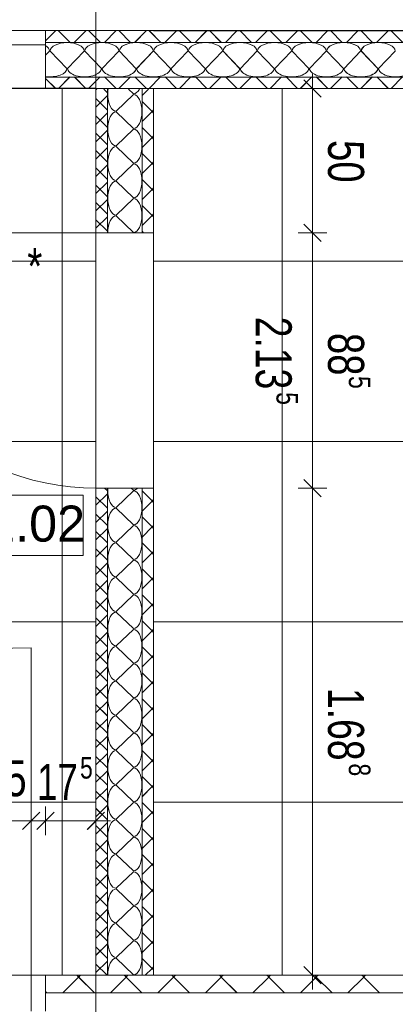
# Model space of a CAD drawing. Extents: x 229 to 926, y 37 to 878.
# Tile 155 of 163: x 548 to 574, y 666 to 734. Entities that reach past the tile are written whole.
import ezdxf
from ezdxf.lldxf.tags import DXFTag

# ---------------------------------------------------------------- set-up
doc = ezdxf.new("R2010")
doc.units = 0
doc.layers.get('0').update_dxf_attribs({"linetype": 'fein_strichliert', "lineweight": 13})
for name, color, linetype, lineweight in [('Axen', 7, 'Continuous', 25), ('Axen-A03CPAFYA9', 7, 'Continuous', 25), ('Beschriftung', 7, 'Continuous', 25), ('Beschriftung-A03CPAFWA9', 7, 'Continuous', 25), ('Deckenspiegel', 7, 'Continuous', 25), ('Fenster', 7, 'Continuous', 25), ('Fenster-A03CPAFXA9', 7, 'Continuous', 25), ('Fullfläche', 7, 'Continuous', 25), ('Fullfläche-A03CPAG4A9', 7, 'Continuous', 25), ('Maßlinien', 7, 'Continuous', 25), ('Maßlinien-A03CPAG1A9', 7, 'Continuous', 25), ('Türen', 7, 'Continuous', 25), ('Türen-A03CPAFZA9', 7, 'Continuous', 25), ('Wände', 7, 'Continuous', 25), ('Wände-A03CPAG0A9', 7, 'Continuous', 25)]:
    doc.layers.add(name, color=color, linetype=linetype, lineweight=lineweight)
doc.styles.get("Standard").update_dxf_attribs({"font": 'arial.ttf'})
tags = doc.linetypes.add('ALL_S25', pattern=[0.001, 0, -0.001]).pattern_tags.tags
tags[6:7] = [DXFTag(74, 4), DXFTag(75, 0), DXFTag(340, '0'), DXFTag(46, 1.0), DXFTag(50, 0.0), DXFTag(44, 0.0), DXFTag(45, 0.0)]
tags[4:5] = [DXFTag(74, 4), DXFTag(75, 0), DXFTag(340, '0'), DXFTag(46, 1.0), DXFTag(50, 0.0), DXFTag(44, 0.0), DXFTag(45, 0.0)]
tags = doc.linetypes.add('ALL_S25-A03CPAG2A9', pattern=[0.001, 0, -0.001]).pattern_tags.tags
tags[6:7] = [DXFTag(74, 4), DXFTag(75, 0), DXFTag(340, '0'), DXFTag(46, 1.0), DXFTag(50, 0.0), DXFTag(44, 0.0), DXFTag(45, 0.0)]
tags[4:5] = [DXFTag(74, 4), DXFTag(75, 0), DXFTag(340, '0'), DXFTag(46, 1.0), DXFTag(50, 0.0), DXFTag(44, 0.0), DXFTag(45, 0.0)]
tags = doc.linetypes.add('fein_strichliert', pattern=[4, 1, -2, 1]).pattern_tags.tags
tags[8:9] = [DXFTag(74, 4), DXFTag(75, 0), DXFTag(340, '0'), DXFTag(46, 0.0), DXFTag(50, 0.0), DXFTag(44, 0.0), DXFTag(45, 0.0)]
tags[6:7] = [DXFTag(74, 4), DXFTag(75, 0), DXFTag(340, '0'), DXFTag(46, 0.0), DXFTag(50, 0.0), DXFTag(44, 0.0), DXFTag(45, 0.0)]
tags[4:5] = [DXFTag(74, 4), DXFTag(75, 0), DXFTag(340, '0'), DXFTag(46, 0.0), DXFTag(50, 0.0), DXFTag(44, 0.0), DXFTag(45, 0.0)]

# ---------------------------------------------------------------- blocks, each defined once
blk = doc.blocks.new('Referenz-A03CPAFUA9', base_point=(255.728, 66.032))
at = {"layer": 'Axen', "color": 0, "linetype": 'ALL_S25', "lineweight": -2, "ltscale": 0.13}
for p, q in [((552.835, 66.032), (552.835, 801.547)), ((735.547, 733.346), (301.726, 733.346))]:
    blk.add_line(p, q, dxfattribs=at)
at = {"layer": 'Beschriftung', "color": 0, "lineweight": -2}
for p, q in [((551.939, 701.111), (538.268, 701.113)), ((551.939, 696.945), (551.939, 701.111)), ((538.267, 696.946), (551.939, 696.945))]:
    blk.add_line(p, q, dxfattribs=at)
at = {"layer": 'Fenster', "color": 0, "lineweight": -2}
blk.add_line((506.335, 732.346), (549.335, 732.346), dxfattribs=at)
at = {"layer": 'Fullfläche', "color": 0, "lineweight": -2}
for p, q in [((550.02, 733.311), (549.335, 732.626)), ((550.239, 733.311), (551.038, 732.511)), ((552.12, 733.311), (551.321, 732.511)), ((552.339, 733.311), (553.138, 732.511)), ((554.22, 733.311), (553.421, 732.511)), ((554.439, 733.311), (555.238, 732.511)), ((556.32, 733.311), (555.521, 732.511)), ((556.539, 733.311), (557.338, 732.511)), ((558.42, 733.311), (557.621, 732.511)), ((558.639, 733.311), (559.438, 732.511)), ((560.52, 733.311), (559.721, 732.511)), ((560.739, 733.311), (561.538, 732.511)), ((562.62, 733.311), (561.821, 732.511)), ((562.839, 733.311), (563.638, 732.511)), ((564.72, 733.311), (563.921, 732.511)), ((564.939, 733.311), (565.738, 732.511)), ((566.82, 733.311), (566.021, 732.511)), ((567.039, 733.311), (567.838, 732.511)), ((568.92, 733.311), (568.121, 732.511)), ((569.139, 733.311), (569.938, 732.511)), ((571.02, 733.311), (570.221, 732.511)), ((571.239, 733.311), (572.038, 732.511)), ((573.12, 733.311), (572.321, 732.511)), ((573.339, 733.311), (574.138, 732.511)), ((549.612, 731.911), (549.335, 731.623)), ((550.812, 730.711), (549.66, 731.911)), ((552.012, 731.911), (550.86, 730.711)), ((553.212, 730.711), (552.06, 731.911)), ((554.412, 731.911), (553.26, 730.711)), ((555.612, 730.711), (554.46, 731.911)), ((556.812, 731.911), (555.66, 730.711)), ((558.012, 730.711), (556.86, 731.911)), ((559.212, 731.911), (558.06, 730.711)), ((560.412, 730.711), (559.26, 731.911)), ((561.612, 731.911), (560.46, 730.711)), ((562.812, 730.711), (561.66, 731.911)), ((564.012, 731.911), (562.86, 730.711)), ((565.212, 730.711), (564.06, 731.911)), ((566.412, 731.911), (565.26, 730.711)), ((567.612, 730.711), (566.46, 731.911)), ((568.812, 731.911), (567.66, 730.711)), ((570.012, 730.711), (568.86, 731.911)), ((571.212, 731.911), (570.06, 730.711)), ((572.412, 730.711), (571.26, 731.911)), ((573.612, 731.911), (572.46, 730.711)), ((550.035, 729.311), (549.335, 730.012)), ((550.224, 729.311), (551.023, 730.111)), ((552.135, 729.311), (551.335, 730.111)), ((552.324, 729.311), (553.123, 730.112)), ((554.235, 729.311), (553.435, 730.112)), ((554.424, 729.311), (555.224, 730.112)), ((556.335, 729.311), (555.535, 730.112)), ((556.524, 729.311), (557.324, 730.112)), ((558.435, 729.311), (557.635, 730.112)), ((558.624, 729.311), (559.424, 730.112)), ((560.535, 729.311), (559.735, 730.112)), ((560.724, 729.311), (561.524, 730.112)), ((562.635, 729.311), (561.835, 730.112)), ((562.824, 729.311), (563.624, 730.112)), ((564.735, 729.311), (563.935, 730.112)), ((564.924, 729.311), (565.724, 730.112)), ((566.835, 729.311), (566.035, 730.112)), ((567.024, 729.311), (567.824, 730.112)), ((568.935, 729.311), (568.135, 730.112)), ((569.124, 729.311), (569.924, 730.112)), ((571.035, 729.311), (570.235, 730.112)), ((571.224, 729.311), (572.024, 730.112)), ((573.135, 729.311), (572.335, 730.112)), ((573.324, 729.311), (574.124, 730.112)), ((552.887, 729.276), (552.835, 729.224)), ((553.635, 729.014), (553.373, 729.276)), ((555.435, 728.938), (555.083, 729.276)), ((556.488, 729.276), (556.035, 728.823)), ((553.635, 728.823), (552.835, 728.024)), ((553.635, 727.814), (552.835, 728.613)), ((554.235, 727.738), (555.435, 728.89)), ((556.729, 727.721), (556.035, 728.414)), ((553.635, 727.623), (552.835, 726.824)), ((555.435, 726.538), (554.235, 727.69)), ((556.729, 727.717), (556.035, 727.023)), ((556.835, 727.825), (556.731, 727.721)), ((556.835, 727.613), (556.731, 727.717)), ((553.635, 726.614), (552.835, 727.413)), ((553.635, 726.423), (552.835, 725.624)), ((554.235, 725.338), (555.435, 726.49)), ((556.729, 725.92), (556.035, 726.614)), ((553.635, 725.414), (552.835, 726.213)), ((556.729, 725.917), (556.035, 725.223)), ((556.835, 726.024), (556.731, 725.92)), ((556.835, 725.813), (556.731, 725.917)), ((553.635, 725.223), (552.835, 724.424)), ((553.635, 724.214), (552.835, 725.013)), ((555.435, 724.138), (554.235, 725.29)), ((556.729, 724.12), (556.035, 724.814)), ((556.835, 724.224), (556.731, 724.12)), ((553.635, 724.023), (552.835, 723.224)), ((553.635, 723.014), (552.835, 723.813)), ((554.235, 722.938), (555.435, 724.09)), ((556.729, 724.117), (556.035, 723.423)), ((556.835, 724.013), (556.731, 724.117)), ((555.435, 721.738), (554.235, 722.89)), ((556.73, 722.32), (556.035, 723.014)), ((553.635, 722.823), (552.835, 722.024)), ((553.635, 721.814), (552.835, 722.613)), ((556.73, 722.317), (556.035, 721.623)), ((556.835, 722.424), (556.731, 722.32)), ((556.835, 722.213), (556.731, 722.317)), ((553.635, 721.623), (552.835, 720.824)), ((554.235, 720.538), (555.435, 721.69)), ((553.635, 720.614), (552.835, 721.413)), ((556.73, 720.52), (556.035, 721.214)), ((553.635, 720.423), (552.835, 719.624)), ((553.635, 719.414), (552.835, 720.213)), ((555.435, 719.338), (554.235, 720.49)), ((556.73, 720.517), (556.035, 719.823)), ((556.835, 720.624), (556.731, 720.52)), ((556.835, 720.413), (556.731, 720.517)), ((556.136, 719.314), (556.035, 719.414)), ((553.635, 701.223), (552.835, 700.424)), ((553.635, 700.214), (552.835, 701.013)), ((553.635, 701.414), (553.438, 701.611)), ((554.235, 700.27), (555.435, 701.422)), ((555.435, 701.47), (555.288, 701.611)), ((556.73, 700.72), (556.035, 701.414)), ((556.73, 700.717), (556.035, 700.023)), ((556.835, 700.824), (556.731, 700.72)), ((556.835, 700.613), (556.731, 700.717)), ((553.635, 700.023), (552.835, 699.224)), ((553.635, 699.014), (552.835, 699.813)), ((555.435, 699.07), (554.235, 700.222)), ((554.235, 697.87), (555.435, 699.022)), ((556.73, 698.92), (556.035, 699.614)), ((556.835, 699.024), (556.732, 698.92)), ((553.635, 698.823), (552.835, 698.024)), ((553.635, 697.814), (552.835, 698.613)), ((556.73, 698.917), (556.035, 698.223)), ((556.835, 698.813), (556.732, 698.917)), ((553.635, 697.623), (552.835, 696.824)), ((555.435, 696.67), (554.235, 697.822)), ((556.73, 697.12), (556.035, 697.814)), ((553.635, 696.614), (552.835, 697.413)), ((556.73, 697.117), (556.035, 696.423)), ((556.835, 697.224), (556.732, 697.12)), ((556.835, 697.013), (556.732, 697.117)), ((553.635, 696.423), (552.835, 695.624)), ((553.635, 695.414), (552.835, 696.213)), ((554.235, 695.47), (555.435, 696.622)), ((556.73, 695.32), (556.035, 696.014)), ((553.635, 695.223), (552.835, 694.424)), ((553.635, 694.214), (552.835, 695.013)), ((555.435, 694.27), (554.235, 695.422)), ((556.73, 695.317), (556.035, 694.623)), ((556.835, 695.424), (556.732, 695.32)), ((556.835, 695.213), (556.732, 695.317)), ((554.235, 693.07), (555.435, 694.222)), ((556.73, 693.52), (556.035, 694.214)), ((553.635, 694.023), (552.835, 693.224)), ((553.635, 693.014), (552.835, 693.813)), ((556.73, 693.517), (556.035, 692.823)), ((556.835, 693.624), (556.732, 693.52)), ((556.835, 693.413), (556.732, 693.517)), ((553.635, 692.823), (552.835, 692.023)), ((555.435, 691.87), (554.235, 693.022)), ((553.635, 691.814), (552.835, 692.613)), ((556.73, 691.72), (556.035, 692.414)), ((553.635, 691.623), (552.835, 690.824)), ((554.235, 690.67), (555.435, 691.822)), ((556.73, 691.717), (556.035, 691.023)), ((556.835, 691.824), (556.732, 691.72)), ((556.835, 691.613), (556.732, 691.717)), ((553.635, 690.614), (552.835, 691.413)), ((553.635, 690.423), (552.835, 689.623)), ((553.635, 689.414), (552.835, 690.213)), ((555.435, 689.47), (554.235, 690.622)), ((556.73, 689.92), (556.035, 690.614)), ((554.235, 688.27), (555.435, 689.422)), ((556.73, 689.917), (556.035, 689.223)), ((556.835, 690.024), (556.732, 689.92)), ((556.835, 689.813), (556.732, 689.917)), ((553.635, 689.223), (552.835, 688.423)), ((553.635, 688.214), (552.835, 689.013)), ((556.73, 688.12), (556.035, 688.814)), ((553.635, 688.023), (552.835, 687.223)), ((555.435, 687.07), (554.235, 688.222)), ((556.73, 688.117), (556.035, 687.423)), ((556.835, 688.224), (556.732, 688.12)), ((556.835, 688.013), (556.732, 688.117)), ((553.635, 687.014), (552.835, 687.813)), ((553.635, 686.822), (552.835, 686.023)), ((554.235, 685.87), (555.435, 687.022)), ((556.73, 686.32), (556.035, 687.014)), ((553.635, 685.814), (552.835, 686.613)), ((556.73, 686.316), (556.035, 685.623)), ((556.835, 686.424), (556.732, 686.32)), ((556.835, 686.213), (556.732, 686.316)), ((553.635, 685.622), (552.835, 684.823)), ((553.635, 684.614), (552.835, 685.413)), ((555.435, 684.67), (554.235, 685.822)), ((554.235, 683.47), (555.435, 684.622)), ((556.73, 684.52), (556.035, 685.214)), ((556.835, 684.624), (556.732, 684.52)), ((553.635, 684.423), (552.835, 683.623)), ((553.635, 683.414), (552.835, 684.213)), ((556.73, 684.516), (556.035, 683.822)), ((556.835, 684.413), (556.732, 684.516)), ((555.435, 682.27), (554.235, 683.422)), ((556.73, 682.72), (556.035, 683.414)), ((553.635, 683.223), (552.835, 682.423)), ((553.635, 682.214), (552.835, 683.013)), ((556.73, 682.716), (556.035, 682.022)), ((556.835, 682.824), (556.732, 682.72)), ((556.835, 682.613), (556.732, 682.716)), ((553.635, 682.022), (552.835, 681.223)), ((554.235, 681.07), (555.435, 682.222)), ((553.635, 681.014), (552.835, 681.813)), ((556.73, 680.92), (556.035, 681.614)), ((553.635, 680.822), (552.835, 680.023)), ((553.635, 679.814), (552.835, 680.613)), ((555.435, 679.87), (554.235, 681.022)), ((556.73, 680.916), (556.035, 680.222)), ((556.835, 681.023), (556.732, 680.92)), ((556.835, 680.813), (556.732, 680.916)), ((553.635, 679.622), (552.835, 678.823)), ((553.635, 678.614), (552.835, 679.413)), ((554.235, 678.67), (555.435, 679.822)), ((556.73, 679.12), (556.035, 679.814)), ((556.835, 679.223), (556.732, 679.12)), ((555.435, 677.47), (554.235, 678.622)), ((556.73, 679.116), (556.035, 678.422)), ((556.835, 679.013), (556.732, 679.116)), ((553.635, 678.422), (552.835, 677.623)), ((553.635, 677.414), (552.835, 678.213)), ((556.73, 677.32), (556.035, 678.014)), ((553.635, 677.222), (552.835, 676.423)), ((554.235, 676.27), (555.435, 677.422)), ((556.73, 677.316), (556.035, 676.622)), ((556.835, 677.423), (556.732, 677.32)), ((556.835, 677.213), (556.732, 677.316)), ((553.635, 676.214), (552.835, 677.013)), ((553.635, 676.022), (552.835, 675.223)), ((553.635, 675.014), (552.835, 675.813)), ((555.435, 675.07), (554.235, 676.222)), ((556.73, 675.52), (556.035, 676.214)), ((556.73, 675.516), (556.035, 674.822)), ((556.835, 675.623), (556.732, 675.52)), ((556.835, 675.413), (556.732, 675.516)), ((553.635, 674.822), (552.835, 674.023)), ((553.635, 673.814), (552.835, 674.613)), ((554.235, 673.87), (555.435, 675.022)), ((556.73, 673.72), (556.035, 674.414)), ((555.435, 672.67), (554.235, 673.822)), ((556.73, 673.716), (556.035, 673.022)), ((556.835, 673.823), (556.732, 673.72)), ((556.835, 673.613), (556.732, 673.716)), ((553.635, 673.622), (552.835, 672.823)), ((553.635, 672.614), (552.835, 673.413)), ((553.635, 672.422), (552.835, 671.623)), ((554.235, 671.469), (555.435, 672.622)), ((556.73, 671.92), (556.035, 672.614)), ((553.635, 671.414), (552.835, 672.213)), ((556.73, 671.916), (556.035, 671.222)), ((556.835, 672.023), (556.732, 671.92)), ((556.835, 671.813), (556.732, 671.916)), ((553.635, 671.222), (552.835, 670.423)), ((553.635, 670.214), (552.835, 671.013)), ((555.435, 670.27), (554.235, 671.422)), ((556.73, 670.12), (556.035, 670.814)), ((553.635, 670.022), (552.835, 669.223)), ((553.635, 669.014), (552.835, 669.813)), ((554.235, 669.07), (555.435, 670.221)), ((556.73, 670.116), (556.035, 669.422)), ((556.835, 670.223), (556.732, 670.12)), ((556.835, 670.013), (556.732, 670.116)), ((555.435, 667.869), (554.235, 669.021)), ((556.73, 668.32), (556.035, 669.014)), ((553.635, 668.822), (552.835, 668.023)), ((553.603, 667.846), (552.835, 668.613)), ((556.73, 668.316), (556.259, 667.845)), ((556.835, 668.423), (556.732, 668.32)), ((556.835, 668.213), (556.732, 668.316)), ((551.627, 667.718), (550.534, 666.625)), ((551.503, 667.845), (551.627, 667.721)), ((551.757, 667.845), (551.633, 667.721)), ((551.633, 667.718), (552.726, 666.624)), ((554.927, 667.718), (553.834, 666.624)), ((554.803, 667.845), (554.927, 667.721)), ((555.057, 667.845), (554.933, 667.721)), ((554.933, 667.718), (556.026, 666.624)), ((558.227, 667.718), (557.133, 666.624)), ((558.103, 667.845), (558.227, 667.722)), ((558.357, 667.845), (558.233, 667.722)), ((558.233, 667.718), (559.327, 666.624)), ((561.527, 667.718), (560.433, 666.623)), ((561.403, 667.845), (561.527, 667.722)), ((561.657, 667.845), (561.533, 667.722)), ((561.533, 667.718), (562.627, 666.623)), ((564.827, 667.718), (563.733, 666.623)), ((564.703, 667.845), (564.827, 667.722)), ((564.957, 667.845), (564.833, 667.722)), ((564.833, 667.718), (565.928, 666.623)), ((568.127, 667.718), (567.032, 666.623)), ((568.003, 667.845), (568.127, 667.722)), ((568.257, 667.845), (568.133, 667.722)), ((568.133, 667.718), (569.228, 666.622)), ((571.427, 667.718), (570.332, 666.622)), ((571.303, 667.845), (571.427, 667.722)), ((571.557, 667.845), (571.433, 667.722)), ((571.433, 667.718), (572.529, 666.622)), ((549.335, 666.715), (549.425, 666.625))]:
    blk.add_line(p, q, dxfattribs=at)
for centre, major_axis, start_param, end_param in [((550.836, 731.911), (-1.176, 0), 4.712389, 6.283185), ((550.836, 731.911), (-1.176, 0), 3.141593, 4.712389), ((553.236, 731.911), (-1.176, 0), 4.712389, 6.283185), ((553.236, 731.911), (-1.176, 0), 3.141593, 4.712389), ((555.636, 731.911), (-1.176, 0), 4.712389, 6.283185), ((555.636, 731.911), (-1.176, 0), 3.141593, 4.712389), ((558.036, 731.911), (-1.176, 0), 4.712389, 6.283185), ((558.036, 731.911), (-1.176, 0), 3.141593, 4.712389), ((560.436, 731.911), (-1.176, 0), 4.712389, 6.283185), ((560.436, 731.911), (-1.176, 0), 3.141593, 4.712389), ((562.836, 731.911), (-1.176, 0), 4.712389, 6.283185), ((562.836, 731.911), (-1.176, 0), 3.141593, 4.712389), ((565.236, 731.911), (-1.176, 0), 4.712389, 6.283185), ((565.236, 731.911), (-1.176, 0), 3.141593, 4.712389), ((567.636, 731.911), (-1.176, 0), 4.712389, 6.283185), ((567.636, 731.911), (-1.176, 0), 3.141593, 4.712389), ((570.036, 731.911), (-1.176, 0), 4.712389, 6.283185), ((570.036, 731.911), (-1.176, 0), 3.141593, 4.712389), ((572.436, 731.911), (-1.176, 0), 4.712389, 6.283185), ((572.436, 731.911), (-1.176, 0), 3.141593, 4.712389), ((548.436, 731.911), (-1.176, 0), 3.141593, 3.841889), ((549.636, 730.711), (-1.176, 0), 1.312157, 3.141593), ((552.036, 730.711), (-1.176, 0), 0, 3.141593), ((554.436, 730.711), (-1.176, 0), 0, 3.141593), ((556.836, 730.711), (-1.176, 0), 0, 3.141593), ((559.236, 730.711), (-1.176, 0), 0, 3.141593), ((561.636, 730.711), (-1.176, 0), 0, 3.141593), ((564.036, 730.711), (-1.176, 0), 0, 3.141593), ((566.436, 730.711), (-1.176, 0), 0, 3.141593), ((568.836, 730.711), (-1.176, 0), 0, 3.141593), ((571.236, 730.711), (-1.176, 0), 0, 3.141593), ((573.636, 730.711), (-1.176, 0), 0, 3.141593), ((554.235, 728.914), (0, 1.176), 1.258099, 1.570796), ((555.435, 730.114), (0, 1.176), 3.141593, 3.918957), ((554.235, 728.914), (0, 1.176), 1.570796, 3.141593), ((555.435, 727.714), (0, 1.176), 3.141593, 6.283185), ((554.235, 726.514), (0, 1.176), 0, 1.570796), ((554.235, 726.514), (0, 1.176), 1.570796, 3.141593), ((555.435, 725.314), (0, 1.176), 3.141593, 6.283185), ((554.235, 724.114), (0, 1.176), 0, 1.570796), ((554.235, 724.114), (0, 1.176), 1.570796, 3.141593), ((555.435, 722.914), (0, 1.176), 3.141593, 6.283185), ((554.235, 721.714), (0, 1.176), 0, 1.570796), ((554.235, 721.714), (0, 1.176), 1.570796, 3.141593), ((555.435, 720.514), (0, 1.176), 3.141593, 6.283185), ((554.235, 719.314), (0, 1.176), 0, 1.570791), ((554.235, 701.446), (0, 1.176), 1.430043, 1.570796), ((554.235, 701.446), (0, 1.176), 1.570796, 3.141593), ((555.435, 702.646), (0, 1.176), 3.141593, 3.636249), ((555.435, 700.246), (0, 1.176), 3.141593, 6.283185), ((554.235, 699.046), (0, 1.176), 0, 1.570796), ((554.235, 699.046), (0, 1.176), 1.570796, 3.141593), ((555.435, 697.846), (0, 1.176), 3.141593, 6.283185), ((554.235, 696.646), (0, 1.176), 0, 1.570796), ((554.235, 696.646), (0, 1.176), 1.570796, 3.141593), ((555.435, 695.446), (0, 1.176), 3.141593, 6.283185), ((554.235, 694.246), (0, 1.176), 0, 1.570796), ((554.235, 694.246), (0, 1.176), 1.570796, 3.141593), ((555.435, 693.046), (0, 1.176), 3.141593, 6.283185), ((554.235, 691.846), (0, 1.176), 0, 1.570796), ((554.235, 691.846), (0, 1.176), 1.570796, 3.141593), ((555.435, 690.646), (0, 1.176), 3.141593, 6.283185), ((554.235, 689.446), (0, 1.176), 0, 1.570796), ((554.235, 689.446), (0, 1.176), 1.570796, 3.141593), ((555.435, 688.246), (0, 1.176), 3.141593, 6.283185), ((554.235, 687.046), (0, 1.176), 0, 1.570796), ((554.235, 687.046), (0, 1.176), 1.570796, 3.141593), ((555.435, 685.846), (0, 1.176), 3.141593, 6.283185), ((554.235, 684.646), (0, 1.176), 0, 1.570796), ((554.235, 684.646), (0, 1.176), 1.570796, 3.141593), ((555.435, 683.446), (0, 1.176), 3.141593, 6.283185), ((554.235, 682.246), (0, 1.176), 0, 1.570796), ((554.235, 682.246), (0, 1.176), 1.570796, 3.141593), ((555.435, 681.046), (0, 1.176), 3.141593, 6.283185), ((554.235, 679.846), (0, 1.176), 0, 1.570796), ((554.235, 679.846), (0, 1.176), 1.570796, 3.141593), ((555.435, 678.646), (0, 1.176), 3.141593, 6.283185), ((554.235, 677.446), (0, 1.176), 0, 1.570796), ((554.235, 677.446), (0, 1.176), 1.570796, 3.141593), ((555.435, 676.246), (0, 1.176), 3.141593, 6.283185), ((554.235, 675.046), (0, 1.176), 0, 1.570796), ((554.235, 675.046), (0, 1.176), 1.570796, 3.141593), ((555.435, 673.846), (0, 1.176), 3.141593, 6.283185), ((554.235, 672.646), (0, 1.176), 0, 1.570796), ((554.235, 672.646), (0, 1.176), 1.570796, 3.141593), ((555.435, 671.445), (0, 1.176), 3.141593, 6.283185), ((554.235, 670.245), (0, 1.176), 0, 1.570796), ((554.235, 670.245), (0, 1.176), 1.570796, 3.141593), ((555.435, 669.046), (0, 1.176), 3.141593, 6.283185), ((554.235, 667.845), (0, 1.176), 0, 1.570795)]:
    blk.add_ellipse(centre, major_axis=major_axis, ratio=0.5, start_param=start_param, end_param=end_param, dxfattribs=at)
at = {"layer": 'Maßlinien', "color": 0, "lineweight": -2}
for p, q in [((568.467, 728.711), (567.267, 729.911)), ((567.867, 729.311), (567.867, 730.311)), ((567.867, 729.311), (566.867, 729.311)), ((567.867, 729.311), (568.867, 729.311)), ((567.867, 719.311), (567.867, 729.311)), ((568.467, 718.711), (567.267, 719.911)), ((567.867, 719.311), (566.867, 719.311)), ((567.867, 719.311), (568.867, 719.311)), ((567.867, 701.611), (567.867, 719.311)), ((568.467, 701.011), (567.267, 702.211)), ((567.867, 701.611), (566.867, 701.611)), ((567.867, 701.611), (568.867, 701.611)), ((567.867, 693.241), (567.867, 701.611)), ((567.867, 689.333), (567.867, 693.241)), ((567.867, 667.845), (567.867, 689.333)), ((547.735, 677.945), (548.935, 679.146)), ((548.335, 678.545), (548.335, 679.545)), ((548.735, 677.945), (549.935, 679.146)), ((549.335, 678.545), (549.335, 679.545)), ((552.235, 677.945), (553.435, 679.146)), ((552.835, 678.545), (552.835, 679.545)), ((523.135, 678.545), (548.335, 678.545)), ((548.335, 678.545), (548.335, 677.545)), ((548.335, 678.545), (549.335, 678.545)), ((549.335, 678.545), (549.335, 677.545)), ((549.335, 678.545), (552.835, 678.545)), ((552.835, 678.545), (552.835, 677.545)), ((552.835, 678.545), (553.835, 678.545)), ((568.467, 667.245), (567.267, 668.445)), ((567.867, 667.845), (566.867, 667.845)), ((567.867, 667.845), (568.867, 667.845)), ((567.867, 667.845), (567.867, 666.845))]:
    blk.add_line(p, q, dxfattribs=at)
at = {"layer": 'Türen', "color": 0, "lineweight": -2}
for p, q in [((552.875, 719.311), (535.175, 719.311)), ((548.335, 665.345), (548.335, 690.546))]:
    blk.add_line(p, q, dxfattribs=at)
for centre, major_axis in [((552.875, 719.311), (-17.7, 0)), ((548.335, 665.345), (0, 25.2))]:
    blk.add_ellipse(centre, major_axis=major_axis, ratio=1, start_param=0, end_param=1.570796, dxfattribs=at)
at = {"layer": 'Wände', "color": 0, "lineweight": -2}
for p, q in [((506.335, 733.346), (549.335, 733.346)), ((532.535, 733.346), (549.335, 733.346)), ((549.335, 733.346), (556.835, 733.346)), ((549.335, 733.346), (549.335, 732.346)), ((549.335, 733.346), (549.335, 729.311)), ((556.835, 733.346), (556.835, 733.311)), ((556.835, 733.311), (674.036, 733.311)), ((673.237, 732.511), (549.335, 732.511)), ((549.335, 730.111), (673.237, 730.111)), ((549.335, 729.311), (506.335, 729.346)), ((552.835, 729.311), (549.335, 729.311)), ((552.835, 719.311), (552.835, 729.311)), ((612.187, 729.311), (552.835, 729.311)), ((553.635, 719.323), (553.635, 729.311)), ((556.035, 729.276), (556.035, 719.314)), ((556.835, 719.311), (556.835, 729.311)), ((556.835, 719.311), (552.835, 719.311)), ((556.835, 701.611), (552.835, 701.611)), ((552.835, 701.611), (552.835, 667.845)), ((552.835, 701.611), (552.835, 701.611)), ((553.635, 701.611), (553.635, 667.846)), ((556.035, 667.845), (556.035, 701.611)), ((556.835, 667.845), (556.835, 701.611)), ((552.835, 667.845), (549.335, 667.845)), ((549.335, 667.845), (549.335, 665.345)), ((552.835, 667.845), (612.187, 667.845)), ((674.037, 666.61), (549.335, 666.625))]:
    blk.add_line(p, q, dxfattribs=at)
at = {"layer": 'Beschriftung', "color": 0, "lineweight": -2, "insert": (538.684, 700.403), "char_height": 2.50002, "attachment_point": 1, "rotation": 359.99316}
blk.add_mtext('{\\fArial;T.N.1.02}', dxfattribs=at)
at = {"layer": 'Maßlinien', "color": 0, "lineweight": -2, "attachment_point": 1}
for s, insert, char_height, rotation in [('{\\W0.76;\\fArial;50}', (571.45, 725.741), 2.50002, 270.00001), ('{\\W0.77;\\fArial;*}', (548.064, 718.25), 2.50002, 0.00001), ('{\\W0.74;\\fArial;2.13}', (566.425, 713.491), 2.50002, 270.00001), ('{\\W0.76;\\fArial;88}', (571.45, 712.371), 2.50002, 270.00001), ('{\\W0.76;\\fArial;5}', (571.892, 709.383), 1.50001, 270.00001), ('{\\W0.76;\\fArial;5}', (566.867, 708.262), 1.50001, 270.00001), ('{\\W0.74;\\fArial;1.68}', (571.45, 687.755), 2.50002, 270.00001), ('{\\W0.76;\\fArial;5}', (546.542, 682.747), 2.50002, 0.00001), ('{\\W0.76;\\fArial;5}', (551.727, 682.977), 1.50001, 0.00001), ('{\\W0.73;\\fArial;17}', (548.739, 682.495), 2.50002, 0.00001), ('{\\W0.76;\\fArial;8}', (571.892, 682.526), 1.50001, 270.00001)]:
    blk.add_mtext(s, dxfattribs=dict(at, insert=insert, char_height=char_height, rotation=rotation))
blk = doc.blocks.new('Referenz-A03CPAG8A9', base_point=(281.599, 66.032))
at = {"layer": 'Axen-A03CPAFYA9', "color": 0, "linetype": 'ALL_S25-A03CPAG2A9', "lineweight": -2, "ltscale": 0.13}
for p, q in [((552.833, 66.032), (552.833, 801.546)), ((735.547, 733.346), (301.727, 733.346))]:
    blk.add_line(p, q, dxfattribs=at)
at = {"layer": 'Beschriftung-A03CPAFWA9', "color": 0, "lineweight": -2}
for p, q in [((551.937, 701.112), (538.266, 701.113)), ((551.937, 696.945), (551.937, 701.112)), ((538.265, 696.947), (551.937, 696.945))]:
    blk.add_line(p, q, dxfattribs=at)
at = {"layer": 'Deckenspiegel', "color": 0, "lineweight": -2}
for p, q in [((552.833, 729.346), (385.634, 729.346)), ((550.483, 667.847), (550.483, 729.346)), ((552.834, 667.847), (552.833, 729.346)), ((556.833, 729.311), (612.184, 729.311)), ((556.833, 667.846), (556.833, 729.311)), ((565.759, 667.846), (565.759, 729.311)), ((385.634, 717.346), (552.833, 717.346)), ((556.833, 717.346), (612.184, 717.346)), ((385.634, 704.846), (552.833, 704.846)), ((556.833, 704.846), (612.184, 704.846)), ((385.634, 692.346), (552.833, 692.346)), ((556.833, 692.346), (612.184, 692.346)), ((385.634, 679.846), (552.833, 679.846)), ((556.833, 679.846), (612.184, 679.846)), ((385.634, 667.846), (552.834, 667.847)), ((612.184, 667.846), (556.833, 667.846))]:
    blk.add_line(p, q, dxfattribs=at)
at = {"layer": 'Fenster-A03CPAFXA9', "color": 0, "lineweight": -2}
blk.add_line((506.333, 732.346), (549.333, 732.346), dxfattribs=at)
at = {"layer": 'Fullfläche-A03CPAG4A9', "color": 0, "lineweight": -2}
for p, q in [((550.018, 733.311), (549.333, 732.626)), ((550.237, 733.311), (551.036, 732.511)), ((552.118, 733.311), (551.319, 732.511)), ((552.337, 733.311), (553.136, 732.511)), ((554.218, 733.311), (553.419, 732.511)), ((554.436, 733.311), (555.236, 732.511)), ((556.318, 733.311), (555.519, 732.511)), ((556.537, 733.311), (557.336, 732.511)), ((558.418, 733.311), (557.619, 732.511)), ((558.637, 733.311), (559.436, 732.511)), ((560.518, 733.311), (559.719, 732.511)), ((560.737, 733.311), (561.536, 732.511)), ((562.618, 733.311), (561.819, 732.511)), ((562.837, 733.311), (563.636, 732.511)), ((564.718, 733.311), (563.919, 732.511)), ((564.937, 733.311), (565.736, 732.511)), ((566.818, 733.311), (566.019, 732.511)), ((567.037, 733.311), (567.836, 732.511)), ((568.918, 733.311), (568.118, 732.511)), ((569.137, 733.311), (569.936, 732.511)), ((571.018, 733.311), (570.218, 732.511)), ((571.237, 733.311), (572.036, 732.511)), ((573.118, 733.311), (572.318, 732.511)), ((573.337, 733.311), (574.136, 732.511)), ((549.61, 731.911), (549.333, 731.623)), ((550.81, 730.711), (549.658, 731.911)), ((552.01, 731.911), (550.858, 730.711)), ((553.21, 730.711), (552.058, 731.911)), ((554.41, 731.911), (553.258, 730.711)), ((555.61, 730.711), (554.458, 731.911)), ((556.81, 731.911), (555.658, 730.711)), ((558.01, 730.711), (556.858, 731.911)), ((559.21, 731.911), (558.058, 730.711)), ((560.41, 730.711), (559.258, 731.911)), ((561.61, 731.911), (560.458, 730.711)), ((562.81, 730.711), (561.658, 731.911)), ((564.01, 731.911), (562.858, 730.711)), ((565.21, 730.711), (564.058, 731.911)), ((566.41, 731.911), (565.258, 730.711)), ((567.61, 730.711), (566.458, 731.911)), ((568.81, 731.911), (567.658, 730.711)), ((570.01, 730.711), (568.858, 731.911)), ((571.21, 731.911), (570.058, 730.711)), ((572.41, 730.711), (571.258, 731.911)), ((573.61, 731.911), (572.458, 730.711)), ((550.033, 729.312), (549.333, 730.012)), ((550.222, 729.312), (551.021, 730.112)), ((552.133, 729.312), (551.333, 730.112)), ((552.322, 729.312), (553.121, 730.112)), ((554.233, 729.312), (553.433, 730.112)), ((554.422, 729.312), (555.221, 730.112)), ((556.333, 729.312), (555.533, 730.112)), ((556.522, 729.312), (557.321, 730.112)), ((558.433, 729.312), (557.633, 730.112)), ((558.622, 729.312), (559.422, 730.112)), ((560.533, 729.312), (559.733, 730.112)), ((560.722, 729.312), (561.522, 730.112)), ((562.633, 729.312), (561.833, 730.112)), ((562.822, 729.312), (563.622, 730.112)), ((564.733, 729.312), (563.933, 730.112)), ((564.922, 729.312), (565.722, 730.112)), ((566.833, 729.312), (566.033, 730.112)), ((567.022, 729.312), (567.822, 730.112)), ((568.933, 729.312), (568.133, 730.112)), ((569.122, 729.312), (569.922, 730.112)), ((571.033, 729.312), (570.233, 730.112)), ((571.222, 729.312), (572.022, 730.112)), ((573.133, 729.312), (572.333, 730.112)), ((573.322, 729.312), (574.122, 730.112)), ((552.885, 729.276), (552.833, 729.224)), ((553.633, 729.014), (553.371, 729.276)), ((555.433, 728.938), (555.081, 729.276)), ((556.486, 729.276), (556.033, 728.823)), ((553.633, 728.823), (552.833, 728.024)), ((553.633, 727.814), (552.833, 728.613)), ((554.233, 727.738), (555.433, 728.89)), ((556.727, 727.721), (556.033, 728.414)), ((553.633, 727.623), (552.833, 726.824)), ((555.433, 726.538), (554.233, 727.69)), ((556.727, 727.717), (556.033, 727.023)), ((556.833, 727.825), (556.729, 727.721)), ((556.833, 727.613), (556.729, 727.717)), ((553.633, 726.614), (552.833, 727.413)), ((553.633, 726.423), (552.833, 725.624)), ((554.233, 725.338), (555.433, 726.49)), ((556.727, 725.921), (556.033, 726.614)), ((553.633, 725.414), (552.833, 726.213)), ((556.727, 725.917), (556.033, 725.223)), ((556.833, 726.025), (556.729, 725.921)), ((556.833, 725.813), (556.729, 725.917)), ((553.633, 725.223), (552.833, 724.424)), ((553.633, 724.214), (552.833, 725.013)), ((555.433, 724.138), (554.233, 725.29)), ((556.727, 724.121), (556.033, 724.814)), ((556.833, 724.224), (556.729, 724.121)), ((553.633, 724.023), (552.833, 723.224)), ((553.633, 723.014), (552.833, 723.813)), ((554.233, 722.938), (555.433, 724.09)), ((556.727, 724.117), (556.033, 723.423)), ((556.833, 724.013), (556.729, 724.117)), ((555.433, 721.738), (554.233, 722.89)), ((556.727, 722.321), (556.033, 723.014)), ((553.633, 722.823), (552.833, 722.024)), ((553.633, 721.814), (552.833, 722.613)), ((556.727, 722.317), (556.033, 721.623)), ((556.833, 722.424), (556.729, 722.321)), ((556.833, 722.213), (556.729, 722.317)), ((553.633, 721.623), (552.833, 720.824)), ((554.233, 720.538), (555.433, 721.69)), ((553.633, 720.614), (552.833, 721.413)), ((556.727, 720.521), (556.033, 721.214)), ((553.633, 720.423), (552.833, 719.624)), ((553.633, 719.414), (552.833, 720.213)), ((555.433, 719.338), (554.233, 720.49)), ((556.727, 720.517), (556.033, 719.823)), ((556.833, 720.625), (556.729, 720.521)), ((556.833, 720.413), (556.729, 720.517)), ((556.134, 719.314), (556.033, 719.414)), ((553.633, 701.223), (552.833, 700.424)), ((553.633, 700.214), (552.833, 701.014)), ((553.633, 701.414), (553.436, 701.612)), ((554.233, 700.27), (555.433, 701.422)), ((555.433, 701.47), (555.286, 701.611)), ((556.728, 700.721), (556.033, 701.415)), ((556.728, 700.717), (556.033, 700.023)), ((556.833, 700.824), (556.729, 700.721)), ((556.833, 700.613), (556.729, 700.717)), ((553.633, 700.023), (552.833, 699.224)), ((553.633, 699.014), (552.833, 699.814)), ((555.433, 699.07), (554.233, 700.222)), ((554.233, 697.87), (555.433, 699.022)), ((556.728, 698.921), (556.033, 699.614)), ((556.833, 699.024), (556.729, 698.921)), ((553.633, 698.823), (552.833, 698.024)), ((553.633, 697.814), (552.833, 698.614)), ((556.728, 698.917), (556.033, 698.223)), ((556.833, 698.813), (556.729, 698.917)), ((553.633, 697.623), (552.833, 696.824)), ((555.433, 696.67), (554.233, 697.822)), ((556.728, 697.121), (556.033, 697.815)), ((553.633, 696.615), (552.833, 697.414)), ((556.728, 697.117), (556.033, 696.423)), ((556.833, 697.224), (556.729, 697.121)), ((556.833, 697.013), (556.729, 697.117)), ((553.633, 696.423), (552.833, 695.624)), ((553.633, 695.414), (552.833, 696.214)), ((554.233, 695.47), (555.433, 696.622)), ((556.728, 695.321), (556.033, 696.015)), ((553.633, 695.223), (552.833, 694.424)), ((553.633, 694.214), (552.833, 695.014)), ((555.433, 694.27), (554.233, 695.422)), ((556.728, 695.317), (556.033, 694.623)), ((556.833, 695.424), (556.729, 695.321)), ((556.833, 695.213), (556.729, 695.317)), ((554.233, 693.07), (555.433, 694.222)), ((556.728, 693.521), (556.033, 694.215)), ((553.633, 694.023), (552.833, 693.224)), ((553.633, 693.014), (552.833, 693.814)), ((556.728, 693.517), (556.033, 692.823)), ((556.833, 693.624), (556.729, 693.521)), ((556.833, 693.413), (556.729, 693.517)), ((553.633, 692.823), (552.833, 692.024)), ((555.433, 691.87), (554.233, 693.022)), ((553.633, 691.814), (552.833, 692.614)), ((556.728, 691.721), (556.033, 692.415)), ((553.633, 691.623), (552.833, 690.824)), ((554.233, 690.67), (555.433, 691.822)), ((556.728, 691.717), (556.033, 691.023)), ((556.833, 691.824), (556.729, 691.721)), ((556.833, 691.613), (556.729, 691.717)), ((553.633, 690.615), (552.833, 691.414)), ((553.633, 690.423), (552.833, 689.624)), ((553.633, 689.414), (552.833, 690.214)), ((555.433, 689.47), (554.233, 690.622)), ((556.728, 689.921), (556.033, 690.615)), ((554.233, 688.27), (555.433, 689.422)), ((556.728, 689.917), (556.033, 689.223)), ((556.833, 690.024), (556.73, 689.921)), ((556.833, 689.814), (556.73, 689.917)), ((553.633, 689.223), (552.833, 688.424)), ((553.633, 688.215), (552.833, 689.014)), ((556.728, 688.121), (556.033, 688.815)), ((553.633, 688.023), (552.833, 687.224)), ((555.433, 687.07), (554.233, 688.222)), ((556.728, 688.117), (556.033, 687.423)), ((556.833, 688.224), (556.73, 688.121)), ((556.833, 688.014), (556.73, 688.117)), ((553.633, 687.015), (552.833, 687.814)), ((553.633, 686.823), (552.833, 686.024)), ((554.233, 685.87), (555.433, 687.022)), ((556.728, 686.321), (556.033, 687.015)), ((553.633, 685.815), (552.833, 686.614)), ((556.728, 686.317), (556.033, 685.623)), ((556.833, 686.424), (556.73, 686.321)), ((556.833, 686.214), (556.73, 686.317)), ((553.633, 685.623), (552.833, 684.824)), ((553.633, 684.615), (552.833, 685.414)), ((555.433, 684.67), (554.233, 685.822)), ((554.233, 683.47), (555.433, 684.622)), ((556.728, 684.521), (556.033, 685.215)), ((556.833, 684.624), (556.73, 684.521)), ((553.633, 684.423), (552.833, 683.624)), ((553.633, 683.415), (552.833, 684.214)), ((556.728, 684.517), (556.033, 683.823)), ((556.833, 684.414), (556.73, 684.517)), ((555.433, 682.27), (554.233, 683.422)), ((556.728, 682.721), (556.033, 683.415)), ((553.633, 683.223), (552.833, 682.424)), ((553.633, 682.215), (552.833, 683.014)), ((556.728, 682.717), (556.033, 682.023)), ((556.833, 682.824), (556.73, 682.721)), ((556.833, 682.614), (556.73, 682.717)), ((553.633, 682.023), (552.833, 681.224)), ((554.233, 681.07), (555.433, 682.222)), ((553.633, 681.015), (552.833, 681.814)), ((556.728, 680.921), (556.033, 681.615)), ((553.633, 680.823), (552.833, 680.024)), ((553.633, 679.815), (552.833, 680.614)), ((555.433, 679.87), (554.233, 681.022)), ((556.728, 680.917), (556.033, 680.223)), ((556.833, 681.024), (556.73, 680.921)), ((556.833, 680.814), (556.73, 680.917)), ((553.633, 679.623), (552.833, 678.824)), ((553.633, 678.615), (552.833, 679.414)), ((554.233, 678.67), (555.433, 679.822)), ((556.728, 679.121), (556.033, 679.815)), ((556.833, 679.224), (556.73, 679.121)), ((555.433, 677.47), (554.233, 678.622)), ((556.728, 679.117), (556.033, 678.423)), ((556.833, 679.014), (556.73, 679.117)), ((553.633, 678.423), (552.833, 677.624)), ((553.633, 677.415), (552.833, 678.214)), ((556.728, 677.321), (556.033, 678.015)), ((553.633, 677.223), (552.833, 676.424)), ((554.233, 676.27), (555.433, 677.422)), ((556.728, 677.317), (556.033, 676.623)), ((556.833, 677.424), (556.73, 677.321)), ((556.833, 677.214), (556.73, 677.317)), ((553.633, 676.215), (552.833, 677.014)), ((553.633, 676.023), (552.833, 675.224)), ((553.633, 675.015), (552.833, 675.814)), ((555.433, 675.07), (554.233, 676.222)), ((556.728, 675.521), (556.033, 676.215)), ((556.728, 675.517), (556.033, 674.823)), ((556.833, 675.624), (556.73, 675.521)), ((556.833, 675.414), (556.73, 675.517)), ((553.633, 674.823), (552.833, 674.024)), ((553.633, 673.815), (552.833, 674.614)), ((554.233, 673.87), (555.433, 675.022)), ((556.728, 673.721), (556.033, 674.415)), ((555.433, 672.67), (554.233, 673.822)), ((556.728, 673.717), (556.033, 673.023)), ((556.833, 673.824), (556.73, 673.721)), ((556.833, 673.614), (556.73, 673.717)), ((553.633, 673.623), (552.833, 672.824)), ((553.633, 672.615), (552.833, 673.414)), ((553.633, 672.423), (552.833, 671.624)), ((554.233, 671.47), (555.433, 672.622)), ((556.728, 671.921), (556.033, 672.615)), ((553.633, 671.415), (552.833, 672.214)), ((556.728, 671.917), (556.033, 671.223)), ((556.833, 672.024), (556.73, 671.921)), ((556.833, 671.814), (556.73, 671.917)), ((553.633, 671.223), (552.833, 670.424)), ((553.633, 670.215), (552.833, 671.014)), ((555.433, 670.27), (554.233, 671.422)), ((556.728, 670.121), (556.033, 670.815)), ((553.633, 670.023), (552.833, 669.224)), ((553.633, 669.015), (552.833, 669.814)), ((554.233, 669.07), (555.433, 670.222)), ((556.728, 670.117), (556.033, 669.423)), ((556.833, 670.224), (556.73, 670.121)), ((556.833, 670.014), (556.73, 670.117)), ((555.433, 667.87), (554.233, 669.022)), ((556.728, 668.321), (556.033, 669.015)), ((553.633, 668.823), (552.833, 668.024)), ((553.601, 667.847), (552.833, 668.614)), ((556.728, 668.317), (556.257, 667.846)), ((556.833, 668.424), (556.73, 668.321)), ((556.833, 668.214), (556.73, 668.317)), ((551.625, 667.719), (550.532, 666.625)), ((551.501, 667.846), (551.625, 667.722)), ((551.755, 667.846), (551.631, 667.722)), ((551.631, 667.719), (552.724, 666.625)), ((554.925, 667.719), (553.832, 666.625)), ((554.801, 667.846), (554.925, 667.722)), ((555.055, 667.846), (554.931, 667.722)), ((554.931, 667.719), (556.024, 666.625)), ((558.225, 667.719), (557.131, 666.625)), ((558.101, 667.846), (558.225, 667.722)), ((558.355, 667.846), (558.231, 667.722)), ((558.231, 667.719), (559.325, 666.624)), ((561.525, 667.719), (560.431, 666.624)), ((561.401, 667.846), (561.525, 667.722)), ((561.655, 667.846), (561.531, 667.722)), ((561.531, 667.719), (562.625, 666.624)), ((564.825, 667.719), (563.73, 666.624)), ((564.701, 667.846), (564.825, 667.722)), ((564.955, 667.846), (564.831, 667.722)), ((564.831, 667.719), (565.926, 666.624)), ((568.125, 667.719), (567.03, 666.623)), ((568.001, 667.846), (568.125, 667.722)), ((568.255, 667.846), (568.131, 667.722)), ((568.131, 667.719), (569.226, 666.623)), ((571.425, 667.719), (570.33, 666.623)), ((571.301, 667.846), (571.425, 667.722)), ((571.555, 667.846), (571.431, 667.722)), ((571.431, 667.719), (572.526, 666.623)), ((549.333, 666.716), (549.423, 666.626))]:
    blk.add_line(p, q, dxfattribs=at)
for centre, major_axis, start_param, end_param in [((550.834, 731.911), (-1.176, 0), 4.712389, 6.283185), ((550.834, 731.911), (-1.176, 0), 3.141593, 4.712389), ((553.234, 731.911), (-1.176, 0), 4.712389, 6.283185), ((553.234, 731.911), (-1.176, 0), 3.141593, 4.712389), ((555.634, 731.911), (-1.176, 0), 4.712389, 6.283185), ((555.634, 731.911), (-1.176, 0), 3.141593, 4.712389), ((558.034, 731.911), (-1.176, 0), 4.712389, 6.283185), ((558.034, 731.911), (-1.176, 0), 3.141593, 4.712389), ((560.434, 731.911), (-1.176, 0), 4.712389, 6.283185), ((560.434, 731.911), (-1.176, 0), 3.141593, 4.712389), ((562.834, 731.911), (-1.176, 0), 4.712389, 6.283185), ((562.834, 731.911), (-1.176, 0), 3.141593, 4.712389), ((565.234, 731.911), (-1.176, 0), 4.712389, 6.283185), ((565.234, 731.911), (-1.176, 0), 3.141593, 4.712389), ((567.634, 731.911), (-1.176, 0), 4.712389, 6.283185), ((567.634, 731.911), (-1.176, 0), 3.141593, 4.712389), ((570.034, 731.911), (-1.176, 0), 4.712389, 6.283185), ((570.034, 731.911), (-1.176, 0), 3.141593, 4.712389), ((572.434, 731.911), (-1.176, 0), 4.712389, 6.283185), ((572.434, 731.911), (-1.176, 0), 3.141593, 4.712389), ((548.434, 731.911), (-1.176, 0), 3.141593, 3.841889), ((549.634, 730.711), (-1.176, 0), 1.312157, 3.141593), ((552.034, 730.711), (-1.176, 0), 0, 3.141593), ((554.434, 730.711), (-1.176, 0), 0, 3.141593), ((556.834, 730.711), (-1.176, 0), 0, 3.141593), ((559.234, 730.711), (-1.176, 0), 0, 3.141593), ((561.634, 730.711), (-1.176, 0), 0, 3.141593), ((564.034, 730.711), (-1.176, 0), 0, 3.141593), ((566.434, 730.711), (-1.176, 0), 0, 3.141593), ((568.834, 730.711), (-1.176, 0), 0, 3.141593), ((571.234, 730.711), (-1.176, 0), 0, 3.141593), ((573.634, 730.711), (-1.176, 0), 0, 3.141593), ((554.233, 728.914), (0, 1.176), 1.258099, 1.570796), ((555.433, 730.114), (0, 1.176), 3.141593, 3.918957), ((554.233, 728.914), (0, 1.176), 1.570796, 3.141593), ((555.433, 727.714), (0, 1.176), 3.141593, 6.283185), ((554.233, 726.514), (0, 1.176), 0, 1.570796), ((554.233, 726.514), (0, 1.176), 1.570796, 3.141593), ((555.433, 725.314), (0, 1.176), 3.141593, 6.283185), ((554.233, 724.114), (0, 1.176), 0, 1.570796), ((554.233, 724.114), (0, 1.176), 1.570796, 3.141593), ((555.433, 722.914), (0, 1.176), 3.141593, 6.283185), ((554.233, 721.714), (0, 1.176), 0, 1.570796), ((554.233, 721.714), (0, 1.176), 1.570796, 3.141593), ((555.433, 720.514), (0, 1.176), 3.141593, 6.283185), ((554.233, 719.314), (0, 1.176), 0, 1.570791), ((554.233, 701.446), (0, 1.176), 1.430043, 1.570796), ((554.233, 701.446), (0, 1.176), 1.570796, 3.141593), ((555.433, 702.646), (0, 1.176), 3.141593, 3.636249), ((555.433, 700.246), (0, 1.176), 3.141593, 6.283185), ((554.233, 699.046), (0, 1.176), 0, 1.570796), ((554.233, 699.046), (0, 1.176), 1.570796, 3.141593), ((555.433, 697.846), (0, 1.176), 3.141593, 6.283185), ((554.233, 696.646), (0, 1.176), 0, 1.570796), ((554.233, 696.646), (0, 1.176), 1.570796, 3.141593), ((555.433, 695.446), (0, 1.176), 3.141593, 6.283185), ((554.233, 694.246), (0, 1.176), 0, 1.570796), ((554.233, 694.246), (0, 1.176), 1.570796, 3.141593), ((555.433, 693.046), (0, 1.176), 3.141593, 6.283185), ((554.233, 691.846), (0, 1.176), 0, 1.570796), ((554.233, 691.846), (0, 1.176), 1.570796, 3.141593), ((555.433, 690.646), (0, 1.176), 3.141593, 6.283185), ((554.233, 689.446), (0, 1.176), 0, 1.570796), ((554.233, 689.446), (0, 1.176), 1.570796, 3.141593), ((555.433, 688.246), (0, 1.176), 3.141593, 6.283185), ((554.233, 687.046), (0, 1.176), 0, 1.570796), ((554.233, 687.046), (0, 1.176), 1.570796, 3.141593), ((555.433, 685.846), (0, 1.176), 3.141593, 6.283185), ((554.233, 684.646), (0, 1.176), 0, 1.570796), ((554.233, 684.646), (0, 1.176), 1.570796, 3.141593), ((555.433, 683.446), (0, 1.176), 3.141593, 6.283185), ((554.233, 682.246), (0, 1.176), 0, 1.570796), ((554.233, 682.246), (0, 1.176), 1.570796, 3.141593), ((555.433, 681.046), (0, 1.176), 3.141593, 6.283185), ((554.233, 679.846), (0, 1.176), 0, 1.570796), ((554.233, 679.846), (0, 1.176), 1.570796, 3.141593), ((555.433, 678.646), (0, 1.176), 3.141593, 6.283185), ((554.233, 677.446), (0, 1.176), 0, 1.570796), ((554.233, 677.446), (0, 1.176), 1.570796, 3.141593), ((555.433, 676.246), (0, 1.176), 3.141593, 6.283185), ((554.233, 675.046), (0, 1.176), 0, 1.570796), ((554.233, 675.046), (0, 1.176), 1.570796, 3.141593), ((555.433, 673.846), (0, 1.176), 3.141593, 6.283185), ((554.233, 672.646), (0, 1.176), 0, 1.570796), ((554.233, 672.646), (0, 1.176), 1.570796, 3.141593), ((555.433, 671.446), (0, 1.176), 3.141593, 6.283185), ((554.233, 670.246), (0, 1.176), 0, 1.570796), ((554.233, 670.246), (0, 1.176), 1.570796, 3.141593), ((555.433, 669.046), (0, 1.176), 3.141593, 6.283185), ((554.233, 667.846), (0, 1.176), 0, 1.570795)]:
    blk.add_ellipse(centre, major_axis=major_axis, ratio=0.5, start_param=start_param, end_param=end_param, dxfattribs=at)
at = {"layer": 'Maßlinien-A03CPAG1A9', "color": 0, "lineweight": -2}
for p, q in [((568.465, 728.711), (567.265, 729.911)), ((567.865, 729.311), (567.865, 730.311)), ((567.865, 729.311), (566.865, 729.311)), ((567.865, 729.311), (568.865, 729.311)), ((567.865, 719.311), (567.865, 729.311)), ((568.465, 718.711), (567.265, 719.911)), ((567.865, 719.311), (566.865, 719.311)), ((567.865, 719.311), (568.865, 719.311)), ((567.865, 701.611), (567.865, 719.311)), ((568.465, 701.011), (567.265, 702.211)), ((567.865, 701.611), (566.865, 701.611)), ((567.865, 701.611), (568.865, 701.611)), ((567.865, 693.242), (567.865, 701.611)), ((567.865, 689.333), (567.865, 693.242)), ((567.865, 667.846), (567.865, 689.333)), ((547.733, 677.946), (548.933, 679.146)), ((548.333, 678.546), (548.333, 679.546)), ((548.733, 677.946), (549.933, 679.146)), ((549.333, 678.546), (549.333, 679.546)), ((552.233, 677.946), (553.433, 679.146)), ((552.833, 678.546), (552.833, 679.546)), ((523.133, 678.546), (548.333, 678.546)), ((548.333, 678.546), (548.333, 677.546)), ((548.333, 678.546), (549.333, 678.546)), ((549.333, 678.546), (549.333, 677.546)), ((549.333, 678.546), (552.833, 678.546)), ((552.833, 678.546), (552.833, 677.546)), ((552.833, 678.546), (553.833, 678.546)), ((568.465, 667.246), (567.265, 668.446)), ((567.865, 667.846), (566.865, 667.846)), ((567.865, 667.846), (568.865, 667.846)), ((567.865, 667.846), (567.865, 666.846))]:
    blk.add_line(p, q, dxfattribs=at)
at = {"layer": 'Türen-A03CPAFZA9', "color": 0, "lineweight": -2}
for p, q in [((552.873, 719.311), (535.173, 719.311)), ((548.333, 665.346), (548.333, 690.546))]:
    blk.add_line(p, q, dxfattribs=at)
for centre, major_axis in [((552.873, 719.311), (-17.7, 0)), ((548.333, 665.346), (0, 25.2))]:
    blk.add_ellipse(centre, major_axis=major_axis, ratio=1, start_param=0, end_param=1.570796, dxfattribs=at)
at = {"layer": 'Wände-A03CPAG0A9', "color": 0, "lineweight": -2}
for p, q in [((506.333, 733.346), (549.333, 733.346)), ((532.533, 733.346), (549.333, 733.346)), ((549.333, 733.346), (556.833, 733.346)), ((549.333, 733.346), (549.333, 732.346)), ((549.333, 733.346), (549.333, 729.312)), ((556.833, 733.346), (556.833, 733.311)), ((556.833, 733.311), (674.033, 733.311)), ((673.233, 732.511), (549.333, 732.511)), ((549.333, 730.111), (673.233, 730.111)), ((552.833, 729.312), (549.333, 729.312)), ((552.833, 719.311), (552.833, 729.311)), ((612.184, 729.311), (552.833, 729.311)), ((553.633, 719.324), (553.633, 729.311)), ((556.033, 729.276), (556.033, 719.314)), ((556.833, 719.311), (556.833, 729.311)), ((556.833, 719.311), (552.833, 719.311)), ((556.833, 701.611), (552.833, 701.611)), ((552.833, 701.611), (552.833, 667.846)), ((553.633, 701.611), (553.633, 667.847)), ((556.033, 667.846), (556.033, 701.611)), ((556.833, 667.846), (556.833, 701.611)), ((552.833, 667.846), (549.333, 667.846)), ((549.333, 667.846), (549.333, 665.346)), ((552.833, 667.846), (612.184, 667.846)), ((674.033, 666.611), (549.333, 666.626))]:
    blk.add_line(p, q, dxfattribs=at)
at = {"layer": 'Beschriftung-A03CPAFWA9', "color": 0, "lineweight": -2, "insert": (538.683, 700.403), "char_height": 2.49999, "attachment_point": 1, "rotation": 359.99316}
blk.add_mtext('{\\fArial;T.N.1.02}', dxfattribs=at)
at = {"layer": 'Maßlinien-A03CPAG1A9', "color": 0, "lineweight": -2, "attachment_point": 1}
for s, insert, char_height, rotation in [('{\\W0.76;\\fArial;50}', (571.447, 725.741), 2.49999, 270.00001), ('{\\W0.77;\\fArial;*}', (548.062, 718.25), 2.49999, 0.00001), ('{\\W0.74;\\fArial;2.13}', (566.423, 713.492), 2.49999, 270.00001), ('{\\W0.76;\\fArial;88}', (571.447, 712.371), 2.49999, 270.00001), ('{\\W0.76;\\fArial;5}', (571.89, 709.383), 1.5, 270.00001), ('{\\W0.76;\\fArial;5}', (566.865, 708.263), 1.5, 270.00001), ('{\\W0.74;\\fArial;1.68}', (571.447, 687.756), 2.49999, 270.00001), ('{\\W0.76;\\fArial;5}', (546.54, 682.747), 2.49999, 0.00001), ('{\\W0.76;\\fArial;5}', (551.725, 682.978), 1.5, 0.00001), ('{\\W0.73;\\fArial;17}', (548.737, 682.495), 2.49999, 0.00001), ('{\\W0.76;\\fArial;8}', (571.89, 682.527), 1.5, 270.00001)]:
    blk.add_mtext(s, dxfattribs=dict(at, insert=insert, char_height=char_height, rotation=rotation))

msp = doc.modelspace()

# ---------------------------------------------------------------- block references
at = {"color": 251, "lineweight": 13, "ltscale": 0.13, "true_color": 0x606060}
for name, p in [('Referenz-A03CPAFUA9', (255.728, 66.032)), ('Referenz-A03CPAG8A9', (281.599, 66.032))]:
    msp.add_blockref(name, p, dxfattribs=at)

doc.saveas('drawing.dxf')
